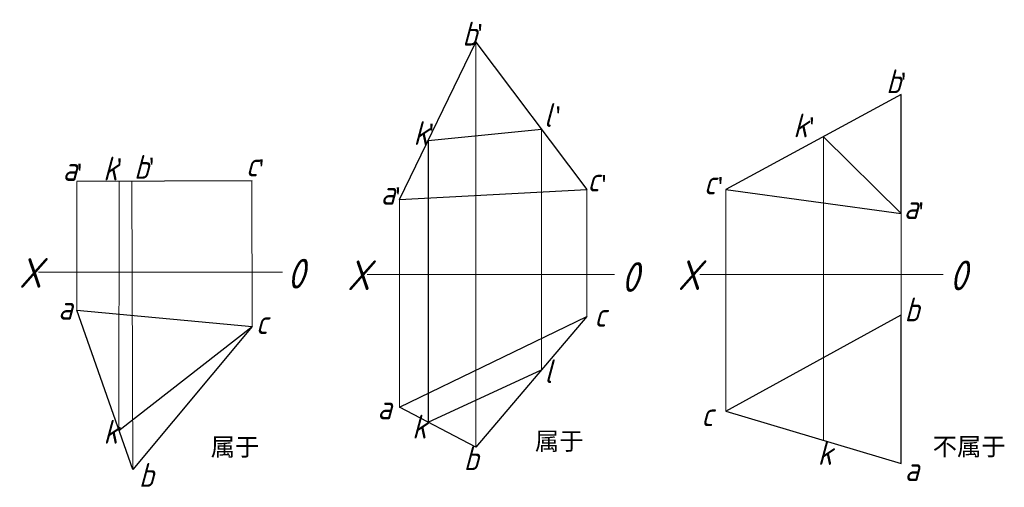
# Model space of a CAD drawing. Header units: millimetres. Extents: x 1694 to 1860, y 2437 to 2516.
import ezdxf

# ---------------------------------------------------------------- set-up
doc = ezdxf.new("R2010")
doc.units = ezdxf.units.MM
doc.layers.add('ST文字', color=7, linetype='Continuous')
doc.layers.add('ST细实线', color=7, linetype='Continuous', lineweight=15)
doc.layers.add('粗实线', color=7, linetype='Continuous', lineweight=30)
doc.styles.get("Standard").update_dxf_attribs({"font": 'gbeitc.shx'})

msp = doc.modelspace()

# ---------------------------------------------------------------- linework, layer by layer
at = {"layer": 'ST文字'}
msp.add_line((1762.99, 2495.49), (1762.99, 2448.13), dxfattribs=at)
at = {"layer": 'ST细实线'}
for p, q in [((1771.04, 2443.93), (1771.04, 2511.98)), ((1782.06, 2497.36), (1782.06, 2456.91)), ((1829.49, 2445.08), (1829.49, 2496.1)), ((1703.88, 2466.92), (1703.88, 2488.6)), ((1710.97, 2446.73), (1710.98, 2488.62)), ((1713.29, 2440.15), (1713.16, 2488.62)), ((1733.39, 2464.21), (1733.33, 2488.67)), ((1789.69, 2465.9), (1789.69, 2487.24)), ((1813.1, 2487.24), (1813.1, 2449.98)), ((1758.15, 2450.66), (1758.15, 2485.55)), ((1842.61, 2466.17), (1842.61, 2483.18)), ((1697.43, 2473.35), (1738.48, 2473.35)), ((1752.72, 2472.95), (1794.35, 2472.95)), ((1808.69, 2472.95), (1849.64, 2472.95))]:
    msp.add_line(p, q, dxfattribs=at)
at = {"layer": '粗实线'}
for p, q in [((1758.15, 2485.55), (1771.04, 2511.98)), ((1771.04, 2511.98), (1789.69, 2487.24)), ((1842.61, 2503.18), (1813.1, 2487.24)), ((1842.61, 2483.18), (1842.61, 2503.18)), ((1762.99, 2495.49), (1782.06, 2497.36)), ((1829.49, 2496.1), (1842.61, 2483.18)), ((1733.39, 2488.67), (1703.88, 2488.6)), ((1758.15, 2485.55), (1789.69, 2487.24)), ((1813.1, 2487.24), (1842.61, 2483.18)), ((1703.88, 2466.92), (1733.39, 2464.21)), ((1713.29, 2440.15), (1703.88, 2466.92)), ((1758.15, 2450.66), (1789.69, 2465.9)), ((1789.69, 2465.9), (1771.04, 2443.93)), ((1813.1, 2449.98), (1842.61, 2466.17)), ((1842.61, 2461.17), (1842.61, 2466.17)), ((1710.97, 2446.73), (1733.39, 2464.21)), ((1733.39, 2464.21), (1713.29, 2440.15)), ((1842.61, 2441.17), (1842.61, 2461.17)), ((1762.99, 2448.13), (1782.06, 2456.91)), ((1771.04, 2443.93), (1758.15, 2450.66)), ((1813.1, 2449.98), (1842.61, 2441.17))]:
    msp.add_line(p, q, dxfattribs=at)

# ---------------------------------------------------------------- texts
at = {"layer": 'ST文字'}
for s, height, p in [('b', 4, (1768.75, 2511.42)), ('b', 4, (1840.06, 2503.41)), ('l', 4, (1782.46, 2497.74)), ('k', 4, (1824.41, 2496)), ('k', 4, (1760.52, 2494.72)), ('b', 4, (1713.5, 2489.02)), ('a', 4, (1701.5, 2488.68)), ('k', 4, (1708.3, 2488.75)), ('c', 4, (1732.32, 2489.43)), ('c', 4, (1789.79, 2486.89)), ('c', 4, (1809.38, 2486.42)), ('a', 4, (1755.01, 2484.68)), ('a', 4, (1843.04, 2482.27)), ('X', 5, (1694.15, 2470.71)), ('X', 5, (1749.38, 2470.32)), ('X', 5, (1804.99, 2470.34)), ('b', 4, (1843.15, 2465.07)), ('a', 4, (1700.75, 2465.36)), ('c', 4, (1790.94, 2464.17)), ('c', 4, (1734, 2462.94)), ('l', 4, (1782.55, 2454.68)), ('a', 4, (1754.46, 2448.61)), ('c', 4, (1808.94, 2447.44)), ('k', 4, (1708.35, 2444.51)), ('k', 4, (1760.29, 2445.37)), ('k', 4, (1828.53, 2440.94)), ('b', 4, (1768.98, 2440.05)), ('b', 4, (1714.33, 2437.25)), ('a', 4, (1843.18, 2438.24))]:
    msp.add_text(s, height=height, dxfattribs=at).set_placement(p)
at = {"layer": 'ST文字', "char_height": 5, "width": 6.3883, "attachment_point": 1}
for insert in [(1739.29, 2475.58), (1795.52, 2475.02), (1850.73, 2475.29)]:
    msp.add_mtext('0', dxfattribs=dict(at, insert=insert))
at = {"layer": 'ST细实线', "char_height": 3, "attachment_point": 1}
for insert in [(1770.71, 2514.88), (1841.97, 2506.73), (1783.86, 2501.06), (1762.52, 2498.13), (1826.54, 2499.23), (1710.05, 2492.3), (1715.45, 2492.43), (1733.92, 2492.12), (1703.33, 2491.41), (1791.56, 2489.53), (1811.16, 2489.18), (1756.9, 2487.45), (1844.92, 2484.94)]:
    msp.add_mtext_dynamic_manual_height_columns("{\\fFangSong_GB2312|b0|i0|c134|p49;'}", width=8.2899, gutter_width=12.5, heights=[0], dxfattribs=dict(at, insert=insert))
at = {"layer": '粗实线', "char_height": 3, "attachment_point": 1}
for s, insert in [('{\\fFangSong_GB2312|b0|i0|c134|p49;\\C5;属于}', (1726.41, 2445.46)), ('{\\fFangSong_GB2312|b0|i0|c134|p49;\\C5;属于}', (1780.95, 2446.44)), ('{\\fFangSong_GB2312|b0|i0|c134|p49;\\C5;不属于}', (1847.88, 2445.52))]:
    msp.add_mtext_dynamic_manual_height_columns(s, width=17.1565, gutter_width=12.5, heights=[0], dxfattribs=dict(at, insert=insert))

doc.saveas('drawing.dxf')
